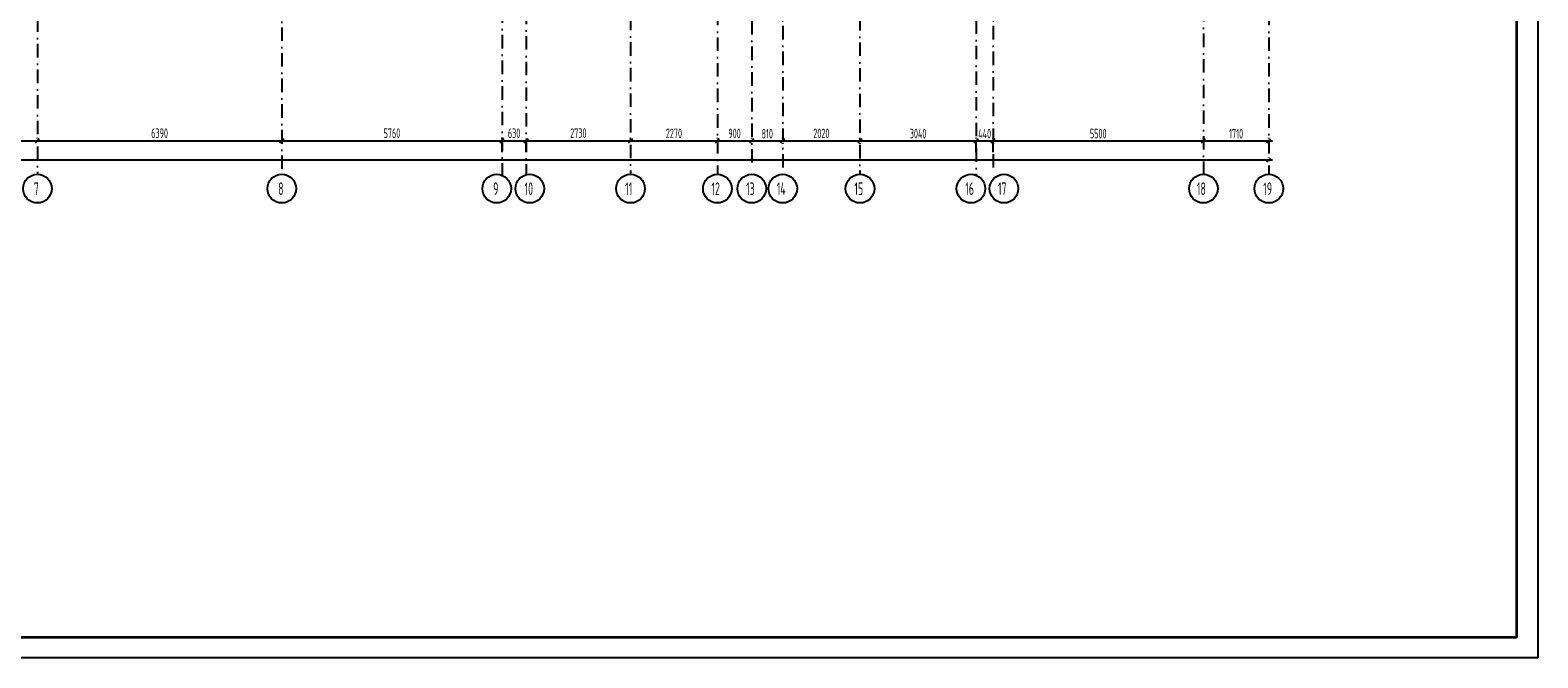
# Model space of a CAD drawing. Extents: x -1560602 to 321118, y -2308202 to -430103.
# Tile 9 of 104: x -1515866 to -1476440, y -2308202 to -2291777. Entities that reach past the tile are written whole.
import ezdxf

# ---------------------------------------------------------------- set-up
doc = ezdxf.new("R2010")
doc.units = 0
doc.header["$MEASUREMENT"] = 0
doc.header["$PDSIZE"] = -5
doc.linetypes.add('Dot & Dashed', pattern=[670.277762, 352.777767, -176.388884, 0, -141.111112])
doc.linetypes.add('Штрихпунктирная', pattern=[0.670278, 0.352778, -0.176389, 0, -0.141111])
doc.layers.get('0').update_dxf_attribs({"color": 255, "linetype": 'CONTINUOUS'})
doc.layers.get('Defpoints').update_dxf_attribs({"linetype": 'CONTINUOUS'})
doc.layers.add('Оси', color=253, linetype='Dot & Dashed')
doc.layers.add('РАЗМЕРЫ', color=255, linetype='CONTINUOUS')
doc.styles.add('GOST 2.304', font='CS_Gost2304.shx', dxfattribs={"width": 0.7})
doc.styles.get("Standard").update_dxf_attribs({"font": 'spds.shx', "width": 0.7, "height": 250})
doc.styles.add('СГЕНЕРИР_СТИЛЬ_1', font='txt')
doc.dimstyles.new('SPDS', dxfattribs={"dimscale": 100, "dimtxt": 2.5, "dimasz": 1, "dimexe": 0.75, "dimexo": 0.625, "dimtad": 1, "dimdec": 0, "dimtxsty": 'GOST 2.304', "dimblk": 'OBLIQUE', "dimcen": 2.5, "dimdle": 1, "dimadec": 0, "dimazin": 2, "dimtfac": 0.75, "dimtdec": 0, "dimtmove": 0, "dimatfit": 0, "dimfxl": 1, "dimtolj": 1, "dimarcsym": 1})

# ---------------------------------------------------------------- blocks, each defined once
blk = doc.blocks.new('ARROWHEAD_6')
at = {"color": 0, "linetype": 'Continuous', "lineweight": 0}
for p, q in [((0, 0), (-1, 0)), ((-0.5, -0.5), (0.5, 0.5))]:
    blk.add_line(p, q, dxfattribs=at)
blk = doc.blocks.new('_Oblique')
at = {"color": 0, "linetype": 'ByBlock', "lineweight": -2}
blk.add_line((-0.5, -0.5), (0.5, 0.5), dxfattribs=at)
blk = doc.blocks.new('*D201')
at = {"layer": 'Defpoints', "color": 0, "transparency": 16777216}
for p in [(-1522066, -2294674), (-1515676, -2294674), (-1515676, -2294674)]:
    blk.add_point(p, dxfattribs=at)
at = {"layer": 'РАЗМЕРЫ', "color": 0, "lineweight": -2, "transparency": 16777216}
for p, q in [((-1522166, -2294674), (-1515576, -2294674)), ((-1522066, -2294737), (-1522066, -2294749)), ((-1515676, -2294612), (-1515676, -2294599))]:
    blk.add_line(p, q, dxfattribs=at)
at = {"layer": 'РАЗМЕРЫ', "color": 0, "lineweight": -2, "transparency": 16777216, "xscale": 100, "yscale": 100, "zscale": 100, "rotation": 180}
blk.add_blockref('_Oblique', (-1522066, -2294674), dxfattribs=at)
at = {"layer": 'РАЗМЕРЫ', "color": 0, "lineweight": -2, "transparency": 16777216, "xscale": 100, "yscale": 100, "zscale": 100}
blk.add_blockref('_Oblique', (-1515676, -2294674), dxfattribs=at)
at = {"layer": 'РАЗМЕРЫ', "color": 0, "transparency": 16777216, "insert": (-1518871, -2294472), "char_height": 250, "attachment_point": 5}
blk.add_mtext('\\A1;6390', dxfattribs=at)
blk = doc.blocks.new('*D202')
at = {"layer": 'Defpoints', "color": 0, "transparency": 16777216}
for p in [(-1515676, -2294674), (-1509286, -2294674), (-1509286, -2294674)]:
    blk.add_point(p, dxfattribs=at)
at = {"layer": 'РАЗМЕРЫ', "color": 0, "lineweight": -2, "transparency": 16777216}
for p, q in [((-1515776, -2294674), (-1509186, -2294674)), ((-1515676, -2294612), (-1515676, -2294599)), ((-1509286, -2294737), (-1509286, -2294749))]:
    blk.add_line(p, q, dxfattribs=at)
at = {"layer": 'РАЗМЕРЫ', "color": 0, "lineweight": -2, "transparency": 16777216, "xscale": 100, "yscale": 100, "zscale": 100, "rotation": 180}
blk.add_blockref('_Oblique', (-1515676, -2294674), dxfattribs=at)
at = {"layer": 'РАЗМЕРЫ', "color": 0, "lineweight": -2, "transparency": 16777216, "xscale": 100, "yscale": 100, "zscale": 100}
blk.add_blockref('_Oblique', (-1509286, -2294674), dxfattribs=at)
at = {"layer": 'РАЗМЕРЫ', "color": 0, "transparency": 16777216, "insert": (-1512481, -2294472), "char_height": 250, "attachment_point": 5}
blk.add_mtext('\\A1;6390', dxfattribs=at)
blk = doc.blocks.new('*D203')
at = {"layer": 'Defpoints', "color": 0, "transparency": 16777216}
for p in [(-1509286, -2294674), (-1503526, -2294674), (-1503526, -2294674)]:
    blk.add_point(p, dxfattribs=at)
at = {"layer": 'РАЗМЕРЫ', "color": 0, "lineweight": -2, "transparency": 16777216}
for p, q in [((-1509386, -2294674), (-1503426, -2294674)), ((-1509286, -2294737), (-1509286, -2294749)), ((-1503526, -2294737), (-1503526, -2294749))]:
    blk.add_line(p, q, dxfattribs=at)
at = {"layer": 'РАЗМЕРЫ', "color": 0, "lineweight": -2, "transparency": 16777216, "xscale": 100, "yscale": 100, "zscale": 100, "rotation": 180}
blk.add_blockref('_Oblique', (-1509286, -2294674), dxfattribs=at)
at = {"layer": 'РАЗМЕРЫ', "color": 0, "lineweight": -2, "transparency": 16777216, "xscale": 100, "yscale": 100, "zscale": 100}
blk.add_blockref('_Oblique', (-1503526, -2294674), dxfattribs=at)
at = {"layer": 'РАЗМЕРЫ', "color": 0, "transparency": 16777216, "insert": (-1506406, -2294474), "char_height": 250, "attachment_point": 5}
blk.add_mtext('\\A1;5760', dxfattribs=at)
blk = doc.blocks.new('*D204')
at = {"layer": 'Defpoints', "color": 0, "transparency": 16777216}
for p in [(-1503526, -2294674), (-1502896, -2294670), (-1502896, -2294674)]:
    blk.add_point(p, dxfattribs=at)
at = {"layer": 'РАЗМЕРЫ', "color": 0, "lineweight": -2, "transparency": 16777216}
for p, q in [((-1503626, -2294674), (-1502796, -2294674)), ((-1503526, -2294612), (-1503526, -2294599)), ((-1502896, -2294733), (-1502896, -2294749))]:
    blk.add_line(p, q, dxfattribs=at)
at = {"layer": 'РАЗМЕРЫ', "color": 0, "lineweight": -2, "transparency": 16777216, "xscale": 100, "yscale": 100, "zscale": 100, "rotation": 180}
blk.add_blockref('_Oblique', (-1503526, -2294674), dxfattribs=at)
at = {"layer": 'РАЗМЕРЫ', "color": 0, "lineweight": -2, "transparency": 16777216, "xscale": 100, "yscale": 100, "zscale": 100}
blk.add_blockref('_Oblique', (-1502896, -2294674), dxfattribs=at)
at = {"layer": 'РАЗМЕРЫ', "color": 0, "transparency": 16777216, "insert": (-1503211, -2294474), "char_height": 250, "attachment_point": 5}
blk.add_mtext('\\A1;630', dxfattribs=at)
blk = doc.blocks.new('*D205')
at = {"layer": 'Defpoints', "color": 0, "transparency": 16777216}
for p in [(-1502896, -2294670), (-1500166, -2294674), (-1500166, -2294674)]:
    blk.add_point(p, dxfattribs=at)
at = {"layer": 'РАЗМЕРЫ', "color": 0, "lineweight": -2, "transparency": 16777216}
for p, q in [((-1502996, -2294674), (-1500066, -2294674)), ((-1502896, -2294733), (-1502896, -2294749)), ((-1500166, -2294612), (-1500166, -2294599))]:
    blk.add_line(p, q, dxfattribs=at)
at = {"layer": 'РАЗМЕРЫ', "color": 0, "lineweight": -2, "transparency": 16777216, "xscale": 100, "yscale": 100, "zscale": 100, "rotation": 180}
blk.add_blockref('_Oblique', (-1502896, -2294674), dxfattribs=at)
at = {"layer": 'РАЗМЕРЫ', "color": 0, "lineweight": -2, "transparency": 16777216, "xscale": 100, "yscale": 100, "zscale": 100}
blk.add_blockref('_Oblique', (-1500166, -2294674), dxfattribs=at)
at = {"layer": 'РАЗМЕРЫ', "color": 0, "transparency": 16777216, "insert": (-1501531, -2294472), "char_height": 250, "attachment_point": 5}
blk.add_mtext('\\A1;2730', dxfattribs=at)
blk = doc.blocks.new('*D206')
at = {"layer": 'Defpoints', "color": 0, "transparency": 16777216}
for p in [(-1500166, -2294674), (-1497896, -2294674), (-1497896, -2294674)]:
    blk.add_point(p, dxfattribs=at)
at = {"layer": 'РАЗМЕРЫ', "color": 0, "lineweight": -2, "transparency": 16777216}
for p, q in [((-1500266, -2294674), (-1497796, -2294674)), ((-1500166, -2294612), (-1500166, -2294599)), ((-1497896, -2294612), (-1497896, -2294599))]:
    blk.add_line(p, q, dxfattribs=at)
at = {"layer": 'РАЗМЕРЫ', "color": 0, "lineweight": -2, "transparency": 16777216, "xscale": 100, "yscale": 100, "zscale": 100, "rotation": 180}
blk.add_blockref('_Oblique', (-1500166, -2294674), dxfattribs=at)
at = {"layer": 'РАЗМЕРЫ', "color": 0, "lineweight": -2, "transparency": 16777216, "xscale": 100, "yscale": 100, "zscale": 100}
blk.add_blockref('_Oblique', (-1497896, -2294674), dxfattribs=at)
at = {"layer": 'РАЗМЕРЫ', "color": 0, "transparency": 16777216, "insert": (-1499031, -2294477), "char_height": 250, "attachment_point": 5}
blk.add_mtext('\\A1;2270', dxfattribs=at)
blk = doc.blocks.new('*D207')
at = {"layer": 'Defpoints', "color": 0, "transparency": 16777216}
for p in [(-1497896, -2294674), (-1496996, -2294674), (-1496996, -2294674)]:
    blk.add_point(p, dxfattribs=at)
at = {"layer": 'РАЗМЕРЫ', "color": 0, "lineweight": -2, "transparency": 16777216}
for p, q in [((-1497996, -2294674), (-1496896, -2294674)), ((-1497896, -2294612), (-1497896, -2294599)), ((-1496996, -2294612), (-1496996, -2294599))]:
    blk.add_line(p, q, dxfattribs=at)
at = {"layer": 'РАЗМЕРЫ', "color": 0, "lineweight": -2, "transparency": 16777216, "xscale": 100, "yscale": 100, "zscale": 100, "rotation": 180}
blk.add_blockref('_Oblique', (-1497896, -2294674), dxfattribs=at)
at = {"layer": 'РАЗМЕРЫ', "color": 0, "lineweight": -2, "transparency": 16777216, "xscale": 100, "yscale": 100, "zscale": 100}
blk.add_blockref('_Oblique', (-1496996, -2294674), dxfattribs=at)
at = {"layer": 'РАЗМЕРЫ', "color": 0, "transparency": 16777216, "insert": (-1497446, -2294480), "char_height": 250, "attachment_point": 5}
blk.add_mtext('\\A1;900', dxfattribs=at)
blk = doc.blocks.new('*D208')
at = {"layer": 'Defpoints', "color": 0, "transparency": 16777216}
for p in [(-1496996, -2294674), (-1496186, -2294674), (-1496186, -2294674)]:
    blk.add_point(p, dxfattribs=at)
at = {"layer": 'РАЗМЕРЫ', "color": 0, "lineweight": -2, "transparency": 16777216}
for p, q in [((-1497096, -2294674), (-1496086, -2294674)), ((-1496996, -2294612), (-1496996, -2294599)), ((-1496186, -2294737), (-1496186, -2294749))]:
    blk.add_line(p, q, dxfattribs=at)
at = {"layer": 'РАЗМЕРЫ', "color": 0, "lineweight": -2, "transparency": 16777216, "xscale": 100, "yscale": 100, "zscale": 100, "rotation": 180}
blk.add_blockref('_Oblique', (-1496996, -2294674), dxfattribs=at)
at = {"layer": 'РАЗМЕРЫ', "color": 0, "lineweight": -2, "transparency": 16777216, "xscale": 100, "yscale": 100, "zscale": 100}
blk.add_blockref('_Oblique', (-1496186, -2294674), dxfattribs=at)
at = {"layer": 'РАЗМЕРЫ', "color": 0, "transparency": 16777216, "insert": (-1496591, -2294487), "char_height": 250, "attachment_point": 5}
blk.add_mtext('\\A1;810', dxfattribs=at)
blk = doc.blocks.new('*D209')
at = {"layer": 'Defpoints', "color": 0, "transparency": 16777216}
for p in [(-1496186, -2294674), (-1494166, -2294674), (-1494166, -2294674)]:
    blk.add_point(p, dxfattribs=at)
at = {"layer": 'РАЗМЕРЫ', "color": 0, "lineweight": -2, "transparency": 16777216}
for p, q in [((-1496286, -2294674), (-1494066, -2294674)), ((-1496186, -2294612), (-1496186, -2294599)), ((-1494166, -2294612), (-1494166, -2294599))]:
    blk.add_line(p, q, dxfattribs=at)
at = {"layer": 'РАЗМЕРЫ', "color": 0, "lineweight": -2, "transparency": 16777216, "xscale": 100, "yscale": 100, "zscale": 100, "rotation": 180}
blk.add_blockref('_Oblique', (-1496186, -2294674), dxfattribs=at)
at = {"layer": 'РАЗМЕРЫ', "color": 0, "lineweight": -2, "transparency": 16777216, "xscale": 100, "yscale": 100, "zscale": 100}
blk.add_blockref('_Oblique', (-1494166, -2294674), dxfattribs=at)
at = {"layer": 'РАЗМЕРЫ', "color": 0, "transparency": 16777216, "insert": (-1495176, -2294477), "char_height": 250, "attachment_point": 5}
blk.add_mtext('\\A1;2020', dxfattribs=at)
blk = doc.blocks.new('*D210')
at = {"layer": 'Defpoints', "color": 0, "transparency": 16777216}
for p in [(-1494166, -2294674), (-1491126, -2294674), (-1491126, -2294674)]:
    blk.add_point(p, dxfattribs=at)
at = {"layer": 'РАЗМЕРЫ', "color": 0, "lineweight": -2, "transparency": 16777216}
for p, q in [((-1494266, -2294674), (-1491026, -2294674)), ((-1494166, -2294737), (-1494166, -2294749)), ((-1491126, -2294612), (-1491126, -2294599))]:
    blk.add_line(p, q, dxfattribs=at)
at = {"layer": 'РАЗМЕРЫ', "color": 0, "lineweight": -2, "transparency": 16777216, "xscale": 100, "yscale": 100, "zscale": 100, "rotation": 180}
blk.add_blockref('_Oblique', (-1494166, -2294674), dxfattribs=at)
at = {"layer": 'РАЗМЕРЫ', "color": 0, "lineweight": -2, "transparency": 16777216, "xscale": 100, "yscale": 100, "zscale": 100}
blk.add_blockref('_Oblique', (-1491126, -2294674), dxfattribs=at)
at = {"layer": 'РАЗМЕРЫ', "color": 0, "transparency": 16777216, "insert": (-1492646, -2294482), "char_height": 250, "attachment_point": 5}
blk.add_mtext('\\A1;3040', dxfattribs=at)
blk = doc.blocks.new('*D211')
at = {"layer": 'Defpoints', "color": 0, "transparency": 16777216}
for p in [(-1491126, -2294676), (-1490686, -2294674), (-1490686, -2294674)]:
    blk.add_point(p, dxfattribs=at)
at = {"layer": 'РАЗМЕРЫ', "color": 0, "lineweight": -2, "transparency": 16777216}
for p, q in [((-1491226, -2294674), (-1490586, -2294674)), ((-1491126, -2294613), (-1491126, -2294599)), ((-1490686, -2294737), (-1490686, -2294749))]:
    blk.add_line(p, q, dxfattribs=at)
at = {"layer": 'РАЗМЕРЫ', "color": 0, "lineweight": -2, "transparency": 16777216, "xscale": 100, "yscale": 100, "zscale": 100, "rotation": 180}
blk.add_blockref('_Oblique', (-1491126, -2294674), dxfattribs=at)
at = {"layer": 'РАЗМЕРЫ', "color": 0, "lineweight": -2, "transparency": 16777216, "xscale": 100, "yscale": 100, "zscale": 100}
blk.add_blockref('_Oblique', (-1490686, -2294674), dxfattribs=at)
at = {"layer": 'РАЗМЕРЫ', "color": 0, "transparency": 16777216, "insert": (-1490906, -2294487), "char_height": 250, "attachment_point": 5}
blk.add_mtext('\\A1;440', dxfattribs=at)
blk = doc.blocks.new('*D212')
at = {"layer": 'Defpoints', "color": 0, "transparency": 16777216}
for p in [(-1490686, -2294674), (-1485186, -2294655), (-1485186, -2294674)]:
    blk.add_point(p, dxfattribs=at)
at = {"layer": 'РАЗМЕРЫ', "color": 0, "lineweight": -2, "transparency": 16777216}
for p, q in [((-1490786, -2294674), (-1485086, -2294674)), ((-1490686, -2294612), (-1490686, -2294599)), ((-1485186, -2294717), (-1485186, -2294749))]:
    blk.add_line(p, q, dxfattribs=at)
at = {"layer": 'РАЗМЕРЫ', "color": 0, "lineweight": -2, "transparency": 16777216, "xscale": 100, "yscale": 100, "zscale": 100, "rotation": 180}
blk.add_blockref('_Oblique', (-1490686, -2294674), dxfattribs=at)
at = {"layer": 'РАЗМЕРЫ', "color": 0, "lineweight": -2, "transparency": 16777216, "xscale": 100, "yscale": 100, "zscale": 100}
blk.add_blockref('_Oblique', (-1485186, -2294674), dxfattribs=at)
at = {"layer": 'РАЗМЕРЫ', "color": 0, "transparency": 16777216, "insert": (-1487936, -2294482), "char_height": 250, "attachment_point": 5}
blk.add_mtext('\\A1;5500', dxfattribs=at)
blk = doc.blocks.new('*D213')
at = {"layer": 'Defpoints', "color": 0, "transparency": 16777216}
for p in [(-1485186, -2294674), (-1483476, -2294674), (-1483476, -2294674)]:
    blk.add_point(p, dxfattribs=at)
at = {"layer": 'РАЗМЕРЫ', "color": 0, "lineweight": -2, "transparency": 16777216}
for p, q in [((-1485286, -2294674), (-1483376, -2294674)), ((-1485186, -2294612), (-1485186, -2294599)), ((-1483476, -2294612), (-1483476, -2294599))]:
    blk.add_line(p, q, dxfattribs=at)
at = {"layer": 'РАЗМЕРЫ', "color": 0, "lineweight": -2, "transparency": 16777216, "xscale": 100, "yscale": 100, "zscale": 100, "rotation": 180}
blk.add_blockref('_Oblique', (-1485186, -2294674), dxfattribs=at)
at = {"layer": 'РАЗМЕРЫ', "color": 0, "lineweight": -2, "transparency": 16777216, "xscale": 100, "yscale": 100, "zscale": 100}
blk.add_blockref('_Oblique', (-1483476, -2294674), dxfattribs=at)
at = {"layer": 'РАЗМЕРЫ', "color": 0, "transparency": 16777216, "insert": (-1484331, -2294487), "char_height": 250, "attachment_point": 5}
blk.add_mtext('\\A1;1710', dxfattribs=at)
blk = doc.blocks.new('*D214')
at = {"layer": 'Defpoints', "color": 0, "transparency": 16777216}
for p in [(-1551726, -2295174), (-1483476, -2295174), (-1483476, -2295174)]:
    blk.add_point(p, dxfattribs=at)
at = {"layer": 'РАЗМЕРЫ', "color": 0, "lineweight": -2, "transparency": 16777216}
for p, q in [((-1551826, -2295174), (-1483376, -2295174)), ((-1551726, -2295111), (-1551726, -2295099)), ((-1483476, -2295111), (-1483476, -2295099))]:
    blk.add_line(p, q, dxfattribs=at)
at = {"layer": 'РАЗМЕРЫ', "color": 0, "lineweight": -2, "transparency": 16777216, "xscale": 100, "yscale": 100, "zscale": 100, "rotation": 180}
blk.add_blockref('_Oblique', (-1551726, -2295174), dxfattribs=at)
at = {"layer": 'РАЗМЕРЫ', "color": 0, "lineweight": -2, "transparency": 16777216, "xscale": 100, "yscale": 100, "zscale": 100}
blk.add_blockref('_Oblique', (-1483476, -2295174), dxfattribs=at)
at = {"layer": 'РАЗМЕРЫ', "color": 0, "transparency": 16777216, "insert": (-1517601, -2294972), "char_height": 250, "attachment_point": 5}
blk.add_mtext('\\A1;68250', dxfattribs=at)

msp = doc.modelspace()

# ---------------------------------------------------------------- linework, layer by layer
at = {"color": 0, "lineweight": 35, "ltscale": 100}
for p, q in [((-1477001.6, -2235044.1), (-1477001.6, -2307671.1)), ((-1477001.6, -2307671.1), (-1558501.6, -2307671.1))]:
    msp.add_line(p, q, dxfattribs=at)
at = {"layer": 'Defpoints', "color": 0, "linetype": 'Continuous', "ltscale": 100}
for p, q in [((-1476440.2, -2234544.1), (-1476440.2, -2308202.4)), ((-1476440.2, -2308202.4), (-1560601.6, -2308202.4))]:
    msp.add_line(p, q, dxfattribs=at)
at = {"layer": 'Оси', "color": 0, "linetype": 'Штрихпунктирная', "lineweight": -3, "ltscale": 1000}
for p, q in [((-1500165.7, -2238463.9), (-1500165.7, -2295548.9)), ((-1503525.7, -2240283.9), (-1503525.7, -2295575.6)), ((-1496995.7, -2240589.6), (-1496995.7, -2295548.9)), ((-1494165.7, -2246513.9), (-1494165.7, -2295548.9)), ((-1491125.7, -2249953.9), (-1491125.7, -2295575.6)), ((-1485185.7, -2252313.9), (-1485185.7, -2295548.9)), ((-1497895.7, -2268503.9), (-1497895.7, -2295548.9)), ((-1483475.7, -2268503.9), (-1483475.7, -2295548.9)), ((-1515675.7, -2269343.9), (-1515675.7, -2295548.9)), ((-1509285.7, -2269582.6), (-1509285.7, -2295548.9)), ((-1496185.7, -2270213.9), (-1496185.7, -2295548.9)), ((-1490685.7, -2270213.9), (-1490685.7, -2295678.9)), ((-1502895.7, -2272493.6), (-1502895.7, -2295560.8))]:
    msp.add_line(p, q, dxfattribs=at)
at = {"layer": 'Оси', "color": 0, "linetype": 'Continuous'}
for p, q in [((-1522065.6, -2294674.4), (-1515675.9, -2294674.4)), ((-1515675.6, -2294674.4), (-1509285.9, -2294674.4)), ((-1509285.6, -2294674.4), (-1503525.9, -2294674.4)), ((-1503525.7, -2294973.8), (-1503525.7, -2294674.2)), ((-1503525.7, -2294973.8), (-1503525.7, -2294674.2)), ((-1503525.6, -2294674.4), (-1502895.9, -2294674.4)), ((-1502895.7, -2294973.8), (-1502895.7, -2294674.2)), ((-1502895.7, -2294973.8), (-1502895.7, -2294674.2)), ((-1502895.6, -2294674.4), (-1500165.9, -2294674.4)), ((-1500165.6, -2294674.4), (-1497895.9, -2294674.4)), ((-1497895.6, -2294674.4), (-1496995.9, -2294674.4)), ((-1496995.6, -2294674.4), (-1496185.9, -2294674.4)), ((-1496185.6, -2294674.4), (-1494165.9, -2294674.4)), ((-1494165.6, -2294674.4), (-1491125.9, -2294674.4)), ((-1491125.7, -2294973.8), (-1491125.7, -2294674.2)), ((-1491125.7, -2294973.8), (-1491125.7, -2294674.2)), ((-1491125.6, -2294674.4), (-1490685.9, -2294674.4)), ((-1490685.7, -2294973.8), (-1490685.7, -2294674.2)), ((-1490685.7, -2294973.8), (-1490685.7, -2294674.2)), ((-1490685.6, -2294674.4), (-1485185.9, -2294674.4)), ((-1485185.6, -2294674.4), (-1483475.9, -2294674.4)), ((-1551725.6, -2295173.9), (-1483475.9, -2295173.9))]:
    msp.add_line(p, q, dxfattribs=at)
at = {"layer": 'Оси', "color": 0, "linetype": 'Continuous', "ltscale": 100}
for centre in [(-1515675.7, -2295923.9), (-1509285.7, -2295923.9), (-1503664.8, -2295923.9), (-1502801.9, -2295923.9), (-1500165.7, -2295923.9), (-1497895.7, -2295923.9), (-1496995.7, -2295923.9), (-1496185.7, -2295923.9), (-1494165.7, -2295923.9), (-1491264.8, -2295923.9), (-1490401.9, -2295923.9), (-1485185.7, -2295923.9), (-1483475.7, -2295923.9)]:
    msp.add_circle(centre, 375, dxfattribs=at)

# ---------------------------------------------------------------- block references
at = {"layer": 'Оси', "color": 0, "xscale": 0.1425, "yscale": 0.1425, "zscale": 0.1425}
for p in [(-1515675.7, -2294674.4), (-1509285.7, -2294674.4), (-1503525.7, -2294674.4), (-1502895.7, -2294674.4), (-1500165.7, -2294674.4), (-1497895.7, -2294674.4), (-1496995.7, -2294674.4), (-1496185.7, -2294674.4), (-1494165.7, -2294674.4), (-1491125.7, -2294674.4), (-1490685.7, -2294674.4), (-1485185.7, -2294674.4), (-1483475.7, -2294674.4), (-1483475.7, -2295173.9)]:
    msp.add_blockref('ARROWHEAD_6', p, dxfattribs=at)
at = {"layer": 'Оси', "color": 0, "xscale": 0.1425, "yscale": 0.1425, "zscale": 0.1425, "rotation": 180}
for p in [(-1515675.7, -2294674.4), (-1509285.7, -2294674.4), (-1503525.7, -2294674.4), (-1502895.7, -2294674.4), (-1500165.7, -2294674.4), (-1497895.7, -2294674.4), (-1496995.7, -2294674.4), (-1496185.7, -2294674.4), (-1494165.7, -2294674.4), (-1491125.7, -2294674.4), (-1490685.7, -2294674.4), (-1485185.7, -2294674.4)]:
    msp.add_blockref('ARROWHEAD_6', p, dxfattribs=at)

# ---------------------------------------------------------------- texts
at = {"layer": 'Оси', "color": 0, "linetype": 'Continuous', "width": 0.7}
for s, p in [('7', (-1515769.4, -2296091.3)), ('8', (-1509379.4, -2296091.3)), ('9', (-1503758.5, -2296091.3)), ('10', (-1502936.8, -2296091.3)), ('11', (-1500307, -2296091.3)), ('12', (-1498050.9, -2296091.3)), ('13', (-1497143.4, -2296091.3)), ('14', (-1496343.6, -2296091.3)), ('15', (-1494313, -2296091.3)), ('16', (-1491413.1, -2296091.3)), ('17', (-1490557.7, -2296091.3)), ('18', (-1485356.6, -2296091.3)), ('19', (-1483621.5, -2296091.3))]:
    msp.add_text(s, height=330, dxfattribs=at).set_placement(p)
at = {"layer": 'Оси', "color": 0, "ltscale": 100, "char_height": 0.23, "attachment_point": 5, "style": 'СГЕНЕРИР_СТИЛЬ_1'}
for s, insert in [('\\A1;6390000', (-1512480.7, -2294674.2)), ('\\A1;5760000', (-1506405.7, -2294674.2)), ('\\A1;630000', (-1503210.7, -2294674.2)), ('\\A1;2730000', (-1501530.7, -2294674.2)), ('\\A1;2270000', (-1499030.7, -2294674.2)), ('\\A1;900000', (-1497445.7, -2294674.2)), ('\\A1;810000', (-1496590.7, -2294674.2)), ('\\A1;2020000', (-1495175.7, -2294674.2)), ('\\A1;3040000', (-1492645.7, -2294674.2)), ('\\A1;440000', (-1490905.7, -2294674.2)), ('\\A1;5500000', (-1487935.7, -2294674.2)), ('\\A1;1710000', (-1484330.7, -2294674.2))]:
    msp.add_mtext(s, dxfattribs=dict(at, insert=insert))

# ---------------------------------------------------------------- dimensions: what is measured, and where the dimension line sits
at = {"layer": 'РАЗМЕРЫ', "color": 0}
for base, p1, p2, picture, middle in [((-1515675.7, -2294674.4), (-1522065.7, -2294674.2), (-1515675.7, -2294674.4), '*D201', (-1518870.7, -2294472.4)), ((-1509285.7, -2294674.4), (-1515675.9, -2294674.4), (-1509285.7, -2294674.2), '*D202', (-1512480.8, -2294472.4)), ((-1503525.7, -2294674.4), (-1509285.7, -2294674.4), (-1503525.7, -2294674.4), '*D203', (-1506405.7, -2294474.5)), ((-1502895.7, -2294674.4), (-1503525.7, -2294674.4), (-1502895.7, -2294670.3), '*D204', (-1503210.7, -2294474.5)), ((-1500165.7, -2294674.4), (-1502895.7, -2294670.3), (-1500165.7, -2294674.4), '*D205', (-1501530.7, -2294472)), ((-1497895.7, -2294674.4), (-1500165.7, -2294674.4), (-1497895.7, -2294674.4), '*D206', (-1499030.7, -2294477.2)), ((-1496995.7, -2294674.4), (-1497895.7, -2294674.4), (-1496995.7, -2294674.4), '*D207', (-1497445.7, -2294479.7)), ((-1496185.7, -2294674.4), (-1496995.7, -2294674.4), (-1496185.7, -2294674.4), '*D208', (-1496590.7, -2294486.9)), ((-1494165.7, -2294674.4), (-1496185.7, -2294674.4), (-1494165.7, -2294674.4), '*D209', (-1495175.7, -2294477.2)), ((-1491125.7, -2294674.4), (-1494165.7, -2294674.2), (-1491125.7, -2294674.4), '*D210', (-1492645.7, -2294481.7)), ((-1485185.7, -2294674.4), (-1490685.7, -2294674.4), (-1485185.7, -2294654.5), '*D212', (-1487935.7, -2294481.7)), ((-1483475.7, -2294674.4), (-1485185.7, -2294674.4), (-1483475.7, -2294674.4), '*D213', (-1484330.7, -2294486.9)), ((-1483475.9, -2295173.9), (-1551725.7, -2295173.9), (-1483475.9, -2295173.9), '*D214', (-1517600.8, -2294971.5))]:
    dim = msp.add_linear_dim(base=base, p1=p1, p2=p2, dimstyle='SPDS', override={"dimscale": 100, "dimlfac": 1, "dimtxsty": 'STANDARD', "dimtolj": 1}, dxfattribs=at)
    dim.commit()
    dim.dimension.update_dxf_attribs({"geometry": picture, "text_midpoint": middle})
dim = msp.add_linear_dim(base=(-1490685.7, -2294674.4), p1=(-1491125.7, -2294675.8), p2=(-1490685.7, -2294674.4), dimstyle='SPDS', override={"dimscale": 100, "dimlfac": 1, "dimtxsty": 'STANDARD', "dimtolj": 1}, dxfattribs=at)
dim.commit()
dim.dimension.update_dxf_attribs({"geometry": '*D211', "text_midpoint": (-1490905.7, -2294674.4), "dimtype": 160})

doc.saveas('drawing.dxf')
